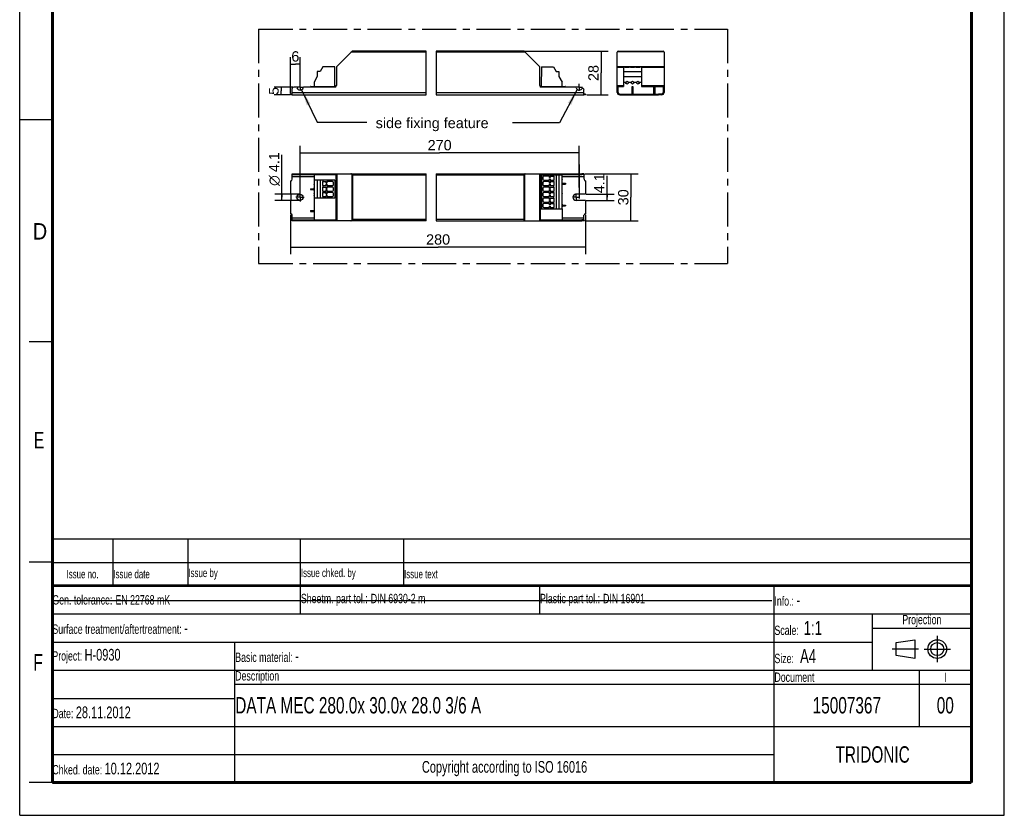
# Model space of a CAD drawing. Header units: millimetres. Extents: x 0 to 210, y 0 to 297.
# Tile 1 of 2: x 0 to 210, y 0 to 170. Entities that reach past the tile are written whole.
import ezdxf
from ezdxf.enums import TextEntityAlignment as Align

# ---------------------------------------------------------------- set-up
doc = ezdxf.new("R2010")
doc.units = ezdxf.units.MM
doc.header["$LTSCALE"] = 19.36
doc.linetypes.add('CENTER', pattern=[0.6, 0.375, -0.075, 0.075, -0.075])
doc.layers.get('0').update_dxf_attribs({"linetype": 'CONTINUOUS'})
for name, color, linetype in [('DEFAULT_1', 7, 'CENTER'), ('Z_AXIS', 7, 'CONTINUOUS'), ('Z_DIM_2D', 7, 'CONTINUOUS'), ('Z_NOTICE', 7, 'CONTINUOUS'), ('Z_SURFACE', 7, 'CONTINUOUS')]:
    doc.layers.add(name, color=color, linetype=linetype)
doc.styles.get("Standard").update_dxf_attribs({"font": 'txt', "width": 0.7})
doc.styles.add('TEXTSTYLE_2', font='txt', dxfattribs={"width": 0.75})
doc.styles.add('TEXTSTYLE_3', font='helveticaneueltw1g-ltcn.otf')
doc.styles.add('TEXTSTYLE_4', font='gdt', dxfattribs={"width": 0.7})
doc.dimstyles.new('DIMSTYLE_1', dxfattribs={"dimtxt": 2.2, "dimasz": 3.5, "dimexe": 0.18, "dimexo": 0.0625, "dimgap": 0.09, "dimtad": 1, "dimdec": 1, "dimlfac": 3, "dimdsep": 46, "dimtxsty": 'TEXTSTYLE_3', "dimblk": '_FILLED', "dimblk1": '_FILLED', "dimblk2": '_FILLED', "dimcen": 0.09, "dimclrt": 5, "dimadec": 0, "dimazin": 0, "dimtp": 0.1, "dimtm": 0.1, "dimtfac": 1, "dimtdec": 1, "dimtofl": 0, "dimtmove": 0, "dimatfit": 3, "dimldrblk": '_FILLED', "dimfxl": 0, "dimtolj": 1, "dimarcsym": 0})
doc.dimstyles.new('DIMSTYLE_2', dxfattribs={"dimtxt": 2.2, "dimasz": 3.5, "dimexe": 0.18, "dimexo": 0.0625, "dimgap": 0.09, "dimtad": 1, "dimdec": 1, "dimlfac": 3, "dimdsep": 46, "dimtxsty": 'TEXTSTYLE_3', "dimblk": '_FILLED', "dimblk1": '_FILLED', "dimblk2": '_FILLED', "dimcen": 0.09, "dimclrt": 5, "dimadec": 0, "dimazin": 0, "dimtp": 0.2, "dimtm": 0.2, "dimtfac": 1, "dimtdec": 1, "dimtofl": 0, "dimtmove": 0, "dimatfit": 3, "dimldrblk": '_FILLED', "dimfxl": 0, "dimtolj": 1, "dimarcsym": 0})
doc.dimstyles.new('DIMSTYLE_3', dxfattribs={"dimtxt": 2.2, "dimasz": 3.5, "dimexe": 0.18, "dimexo": 0.0625, "dimgap": 0.09, "dimtad": 1, "dimdec": 1, "dimlfac": 3, "dimdsep": 46, "dimtxsty": 'TEXTSTYLE_3', "dimblk": '_FILLED', "dimblk1": '_FILLED', "dimblk2": '_FILLED', "dimcen": 0.09, "dimclrt": 5, "dimadec": 0, "dimazin": 0, "dimtp": 0.5, "dimtm": 0.5, "dimtfac": 1, "dimtdec": 1, "dimtofl": 0, "dimtmove": 0, "dimatfit": 3, "dimldrblk": '_FILLED', "dimfxl": 0, "dimtolj": 1, "dimarcsym": 0})
doc.dimstyles.new('DIMSTYLE_4', dxfattribs={"dimtxt": 2.1, "dimasz": 3.5, "dimexe": 0.18, "dimexo": 0.0625, "dimgap": 0.09, "dimtad": 1, "dimdec": 1, "dimlfac": 3, "dimdsep": 46, "dimtxsty": 'TEXTSTYLE_3', "dimblk": '_FILLED', "dimblk1": '_FILLED', "dimblk2": '_FILLED', "dimcen": 0.09, "dimclrt": 5, "dimadec": 0, "dimazin": 0, "dimtp": 0.1, "dimtm": 0.1, "dimtfac": 1, "dimtdec": 1, "dimtofl": 0, "dimtmove": 0, "dimatfit": 3, "dimldrblk": '_FILLED', "dimfxl": 0, "dimtolj": 1, "dimarcsym": 0})
doc.dimstyles.get("Standard").update_dxf_attribs({"dimtxt": 3.5, "dimasz": 3.5, "dimexe": 0.18, "dimexo": 0.0625, "dimgap": 0.09, "dimtad": 1, "dimdec": 1, "dimdsep": 46, "dimtxsty": 'Standard', "dimblk": '_FILLED', "dimblk1": '_FILLED', "dimblk2": '_FILLED', "dimcen": 0.09, "dimclrt": 5, "dimadec": 0, "dimazin": 0, "dimtol": 1, "dimtp": 0.1, "dimtm": 0.1, "dimtfac": 1, "dimtdec": 1, "dimtofl": 0, "dimtmove": 0, "dimatfit": 3, "dimldrblk": '_FILLED', "dimfxl": 0, "dimtolj": 1, "dimarcsym": 0})

# ---------------------------------------------------------------- blocks, each defined once
blk = doc.blocks.new('SYMBOL_2_BL0', base_point=(192.31, 35.47))
at = {"color": 2, "linetype": 'Continuous'}
for p, q in [((186.91, 36.87), (190.91, 37.47)), ((186.91, 34.07), (186.91, 36.87)), ((190.91, 37.47), (190.91, 33.47)), ((190.91, 33.47), (186.91, 34.07))]:
    blk.add_line(p, q, dxfattribs=at)
for radius in [2, 1.4]:
    blk.add_circle((195.71, 35.47), radius, dxfattribs=at)
at = {"layer": 'DEFAULT_1', "color": 2, "linetype": 'CENTER'}
for p, q in [((195.71, 38.27), (195.71, 32.67)), ((191.71, 35.47), (186.11, 35.47)), ((192.91, 35.47), (198.5, 35.47))]:
    blk.add_line(p, q, dxfattribs=at)
blk = doc.blocks.new('*D2')
at = {"layer": 'Z_DIM_2D', "color": 2, "linetype": 'Continuous'}
for p, q in [((125.27, 131.87), (125.27, 136.44)), ((120.85, 132.55), (126.77, 132.55)), ((125.27, 132.55), (125.27, 131.87)), ((120.82, 131.18), (126.77, 131.18)), ((125.27, 131.18), (125.27, 131.87))]:
    blk.add_line(p, q, dxfattribs=at)
at = {"layer": 'Z_DIM_2D', "color": 5, "linetype": 'Continuous', "style": 'TEXTSTYLE_3'}
blk.add_text('4.1', height=2.2, rotation=90, dxfattribs=at).set_placement((124.72, 132.74))
blk = doc.blocks.new('_FILLED')
at = {"color": 0, "linetype": 'ByBlock'}
blk.add_solid([(0, 0), (-1, 0.125), (-1, -0.125)], dxfattribs=at)
blk = doc.blocks.new('_NONE')
blk = doc.blocks.new('*D3')
at = {"layer": 'Z_DIM_2D', "color": 2, "linetype": 'Continuous'}
for p, q in [((55.91, 131.87), (55.91, 140.93)), ((59.79, 132.55), (54.41, 132.55)), ((55.91, 132.55), (55.91, 131.87)), ((59.79, 131.18), (54.41, 131.18)), ((55.91, 131.18), (55.91, 131.87))]:
    blk.add_line(p, q, dxfattribs=at)
at = {"layer": 'Z_DIM_2D', "color": 5, "linetype": 'Continuous'}
for s, style, p in [('4.1', 'TEXTSTYLE_3', (55.36, 137.23)), ('n', 'TEXTSTYLE_4', (55.36, 134.3))]:
    blk.add_text(s, height=2.2, rotation=90, dxfattribs=dict(at, style=style)).set_placement(p)
blk = doc.blocks.new('*D4')
at = {"layer": 'Z_DIM_2D', "color": 2, "linetype": 'Continuous'}
for p, q in [((107.74, 163.06), (125.52, 163.06)), ((124.02, 163.06), (124.02, 158.39)), ((124.02, 153.73), (124.02, 158.39)), ((120.98, 153.73), (125.52, 153.73))]:
    blk.add_line(p, q, dxfattribs=at)
at = {"layer": 'Z_DIM_2D', "color": 5, "linetype": 'Continuous', "style": 'TEXTSTYLE_3'}
blk.add_text('28', height=2.2, rotation=90, dxfattribs=at).set_placement((123.47, 158.39), align=Align.CENTER)
blk = doc.blocks.new('*D5')
at = {"layer": 'Z_DIM_2D', "color": 2, "linetype": 'Continuous'}
for p, q in [((57.79, 154), (57.79, 161.78)), ((59.79, 156.04), (59.79, 161.78)), ((57.79, 160.28), (58.79, 160.28)), ((59.79, 160.28), (58.79, 160.28))]:
    blk.add_line(p, q, dxfattribs=at)
at = {"layer": 'Z_DIM_2D', "color": 5, "linetype": 'Continuous', "style": 'TEXTSTYLE_3'}
blk.add_text('6', height=2.2, dxfattribs=at).set_placement((58.79, 160.83), align=Align.CENTER)
blk = doc.blocks.new('*D6')
at = {"layer": 'Z_DIM_2D', "color": 2, "linetype": 'Continuous'}
for p, q in [((57.79, 128.14), (57.79, 119.72)), ((120.69, 128.14), (120.69, 119.72)), ((57.79, 121.22), (89.24, 121.22)), ((120.69, 121.22), (89.24, 121.22))]:
    blk.add_line(p, q, dxfattribs=at)
at = {"layer": 'Z_DIM_2D', "color": 5, "linetype": 'Continuous', "style": 'TEXTSTYLE_3'}
blk.add_text('280', height=2.2, dxfattribs=at).set_placement((89.24, 121.77), align=Align.CENTER)
blk = doc.blocks.new('*D7')
at = {"layer": 'Z_DIM_2D', "color": 2, "linetype": 'Continuous'}
for p, q in [((120.52, 136.87), (131.88, 136.87)), ((130.38, 136.87), (130.38, 131.87)), ((130.38, 126.87), (130.38, 131.87)), ((120.51, 126.87), (131.88, 126.87))]:
    blk.add_line(p, q, dxfattribs=at)
at = {"layer": 'Z_DIM_2D', "color": 5, "linetype": 'Continuous', "style": 'TEXTSTYLE_3'}
blk.add_text('30', height=2.2, rotation=90, dxfattribs=at).set_placement((129.83, 131.87), align=Align.CENTER)
blk = doc.blocks.new('*D8')
at = {"layer": 'Z_DIM_2D', "color": 2, "linetype": 'Continuous'}
for p, q in [((59.79, 132.75), (59.79, 142.85)), ((119.36, 133.97), (119.36, 142.85)), ((59.79, 141.35), (89.57, 141.35)), ((119.36, 141.35), (89.57, 141.35))]:
    blk.add_line(p, q, dxfattribs=at)
at = {"layer": 'Z_DIM_2D', "color": 5, "linetype": 'Continuous', "style": 'TEXTSTYLE_3'}
blk.add_text('270', height=2.2, dxfattribs=at).set_placement((89.57, 141.9), align=Align.CENTER)
blk = doc.blocks.new('*D9')
at = {"layer": 'Z_DIM_2D', "color": 2, "linetype": 'Continuous'}
for p, q in [((58.26, 155.39), (54.27, 155.39)), ((57.65, 153.73), (54.27, 153.73)), ((55.77, 155.39), (55.77, 154.56)), ((55.77, 153.73), (55.77, 154.56))]:
    blk.add_line(p, q, dxfattribs=at)
at = {"layer": 'Z_DIM_2D', "color": 5, "linetype": 'Continuous', "style": 'TEXTSTYLE_3'}
blk.add_text('5', height=2.1, rotation=90, dxfattribs=at).set_placement((55.24, 154.56), align=Align.CENTER)
blk = doc.blocks.new('*T11')
at = {"color": 0, "linetype": 'ByBlock', "lineweight": -2}
for p, q in [((0, 42), (196, 42)), ((0, 0), (0, 42)), ((53, 36), (53, 42)), ((104, 36), (104, 42)), ((154, 0), (154, 42)), ((196, 0), (196, 42)), ((0, 36), (196, 36)), ((175, 24), (175, 36)), ((175, 33), (196, 33)), ((0, 30), (175, 30)), ((39, 0), (39, 30)), ((0, 24), (196, 24)), ((185, 12), (185, 24)), ((39, 21), (196, 21)), ((0, 18), (39, 18)), ((0, 12), (196, 12)), ((0, 6), (154, 6)), ((0, 0), (196, 0))]:
    blk.add_line(p, q, dxfattribs=at)
at = {"color": 5, "linetype": 'Continuous'}
for s, insert, char_height, width, attachment_point in [('Gen. tolerance:\\H2.5; \\H2.0;EN 22768 mK', (0.06, 39), 2, 52.88, 4), ('Sheetm. part tol.:\\H2.5; \\H2.0;DIN 6930-2 m', (53.06, 39), 2, 50.88, 4), ('Plastic part tol.:\\H2.5; \\H2.0;DIN 16901', (104.06, 39), 2, 49.88, 4), ('Info.: \\H2.5;-', (154.06, 39), 2, 41.88, 4), ('Projection', (185.5, 34.5), 2, 20.88, 5), ('Surface treatment/aftertreatment: \\H2.5;-', (0.06, 33), 2, 153.88, 4), ('Scale:  \\H3.0;1:1', (154.06, 33), 2, 20.88, 4), ('Project: \\H2.5;H-0930', (0.06, 27), 2, 38.88, 4), ('Basic material: \\H2.5;-', (39.06, 27), 2, 114.88, 4), ('Size: \\H3.0; A4', (154.06, 27), 2, 20.88, 4), ('Description', (39.06, 22.5), 2, 114.88, 4), ('Document', (154.06, 22.5), 2, 30.88, 4), ('I', (190.5, 22.5), 2, 10.88, 5), ('Date: \\H2.5;28.11.2012', (0.06, 15), 2, 38.88, 4), ('TRIDONIC', (175, 6), 3.5, 41.88, 5), ('Chked. date: \\H2.5;10.12.2012', (0.06, 3), 2, 38.88, 4), ('Copyright according to ISO 16016', (96.5, 3), 2.5, 114.88, 5)]:
    blk.add_mtext(s, dxfattribs=dict(at, insert=insert, char_height=char_height, width=width, attachment_point=attachment_point))
at = {"color": 7, "linetype": 'Continuous', "char_height": 3.5}
for s, insert, width, attachment_point in [('DATA MEC 280.0x 30.0x 28.0 3/6 A', (39.06, 16.5), 114.88, 4), ('15007367', (169.5, 16.5), 30.88, 5), ('00', (190.5, 16.5), 10.88, 5)]:
    blk.add_mtext(s, dxfattribs=dict(at, insert=insert, width=width, attachment_point=attachment_point))
blk = doc.blocks.new('*T12')
at = {"color": 0, "linetype": 'ByBlock', "lineweight": -2}
for p, q in [((0, 10), (196, 10)), ((0, 0), (0, 10)), ((13, 0), (13, 10)), ((29, 0), (29, 10)), ((53, 0), (53, 10)), ((75, 0), (75, 10)), ((196, 0), (196, 10)), ((0, 5), (196, 5)), ((0, 0), (196, 0))]:
    blk.add_line(p, q, dxfattribs=at)
at = {"color": 5, "linetype": 'Continuous', "char_height": 1.8}
for s, insert, width, attachment_point in [('Issue no.', (6.5, 2.5), 12.88, 5), ('Issue date ', (13.06, 2.5), 15.88, 4), ('Issue by ', (29.06, 2.5), 23.88, 4), ('Issue chked. by', (53.06, 2.5), 21.88, 4), ('Issue text ', (75.06, 2.5), 120.88, 4)]:
    blk.add_mtext(s, dxfattribs=dict(at, insert=insert, width=width, attachment_point=attachment_point))

msp = doc.modelspace()

# ---------------------------------------------------------------- linework, layer by layer
at = {"color": 2, "linetype": 'Continuous'}
for p, q in [((0, 0), (0, 297)), ((210, 0), (210, 297)), ((86.707, 153.726), (86.707, 163.059)), ((88.818, 163.059), (88.818, 153.726)), ((0, 148.5), (7, 148.5)), ((86.707, 126.867), (86.707, 136.867)), ((88.818, 136.867), (88.818, 126.867)), ((7, 101), (2, 101)), ((7, 54), (2, 54)), ((7, 7), (2, 7)), ((0, 0), (210, 0))]:
    msp.add_line(p, q, dxfattribs=at)
at = {"color": 7, "linetype": 'Continuous'}
for p, q in [((67.62, 159.794), (70.817, 162.991)), ((86.707, 163.059), (70.982, 163.059)), ((107.493, 163.059), (88.818, 163.059)), ((107.658, 162.991), (110.855, 159.794)), ((127.447, 154.259), (127.447, 162.826)), ((127.68, 163.059), (137.213, 163.059)), ((137.447, 162.826), (137.447, 154.259)), ((64.644, 159.709), (64.104, 158.744)), ((67.185, 159.709), (64.644, 159.709)), ((67.219, 155.542), (67.185, 159.709)), ((67.552, 159.629), (67.552, 155.726)), ((110.923, 155.726), (110.923, 159.629)), ((111.29, 159.709), (111.256, 155.542)), ((111.29, 159.709), (113.865, 159.709)), ((113.865, 159.709), (114.39, 158.742)), ((128.797, 159.709), (128.797, 155.542)), ((132.597, 159.709), (132.597, 155.542)), ((63.452, 157.612), (62.785, 156.461)), ((63.452, 158.744), (63.452, 157.612)), ((64.104, 158.744), (63.452, 158.744)), ((114.39, 158.742), (115.023, 158.742)), ((115.023, 158.742), (115.023, 157.645)), ((115.023, 157.645), (115.69, 156.459)), ((128.797, 158.744), (132.597, 158.744)), ((128.797, 157.612), (132.597, 157.612)), ((62.035, 155.426), (62.035, 155.392)), ((62.102, 155.492), (62.785, 155.492)), ((62.785, 156.461), (62.785, 155.392)), ((62.785, 155.542), (67.497, 155.542)), ((110.978, 155.542), (115.69, 155.542)), ((115.69, 155.392), (115.69, 156.459)), ((115.69, 155.492), (116.373, 155.492)), ((116.44, 155.392), (116.44, 155.426)), ((127.613, 154.259), (127.613, 155.542)), ((127.613, 155.542), (128.797, 155.542)), ((130.613, 155.492), (130.78, 155.492)), ((130.613, 153.892), (130.613, 155.492)), ((130.78, 155.492), (130.78, 153.892)), ((132.597, 155.542), (137.28, 155.542)), ((135.28, 155.492), (135.447, 155.492)), ((135.28, 153.892), (135.28, 155.492)), ((135.447, 155.492), (135.447, 153.892)), ((137.28, 154.259), (137.28, 155.542)), ((58.119, 153.726), (58.119, 155.059)), ((58.119, 153.726), (86.707, 153.726)), ((58.969, 155.392), (58.452, 155.392)), ((67.219, 155.392), (60.602, 155.392)), ((88.818, 153.726), (120.356, 153.726)), ((118.54, 155.392), (111.256, 155.392)), ((120.356, 153.726), (120.356, 154.815)), ((127.447, 155.392), (127.613, 155.392)), ((127.98, 153.892), (128.613, 153.892)), ((127.98, 153.726), (128.613, 153.726)), ((136.913, 153.892), (136.28, 153.892)), ((136.913, 153.726), (136.28, 153.726)), ((137.28, 155.392), (137.447, 155.392)), ((58.119, 135.701), (58.119, 136.867)), ((58.119, 136.867), (86.707, 136.867)), ((58.119, 136.701), (67.497, 136.701)), ((62.785, 136.701), (62.785, 135.517)), ((67.497, 127.034), (67.497, 136.701)), ((67.552, 136.867), (67.552, 126.867)), ((88.818, 136.867), (119.879, 136.867)), ((110.923, 136.867), (110.923, 126.867)), ((110.978, 136.701), (119.879, 136.701)), ((110.978, 136.701), (110.978, 127.034)), ((111.256, 136.684), (115.69, 136.684)), ((111.256, 136.684), (111.256, 129.384)), ((111.29, 136.684), (111.29, 129.384)), ((114.39, 136.684), (114.39, 129.384)), ((115.023, 136.684), (115.023, 129.384)), ((115.69, 136.701), (115.69, 136.684)), ((120.356, 136.701), (120.356, 135.701)), ((67.219, 135.517), (62.785, 135.517)), ((63.452, 135.517), (63.452, 131.717)), ((64.104, 135.517), (64.104, 131.717)), ((67.185, 135.517), (67.185, 131.717)), ((67.219, 135.517), (67.219, 131.717)), ((115.69, 134.867), (116.44, 134.867)), ((115.69, 134.701), (116.44, 134.701)), ((116.44, 134.867), (116.44, 134.701)), ((62.035, 133.701), (62.035, 133.534)), ((62.035, 133.701), (62.785, 133.701)), ((62.035, 133.534), (62.785, 133.534)), ((62.785, 131.717), (62.785, 127.034)), ((67.219, 131.717), (62.785, 131.717)), ((115.69, 130.201), (116.44, 130.201)), ((116.44, 130.201), (116.44, 130.034)), ((62.035, 129.034), (62.035, 128.867)), ((62.035, 129.034), (62.785, 129.034)), ((62.035, 128.867), (62.785, 128.867)), ((111.256, 129.384), (115.69, 129.384)), ((115.69, 130.034), (116.44, 130.034)), ((115.69, 129.384), (115.69, 127.034)), ((58.119, 126.867), (58.119, 128.034)), ((58.119, 127.034), (67.497, 127.034)), ((86.707, 126.867), (58.119, 126.867)), ((88.818, 126.867), (119.879, 126.867)), ((110.978, 127.034), (119.879, 127.034)), ((120.356, 127.034), (120.356, 128.034)), ((7.1, 45.829), (160.431, 45.819))]:
    msp.add_line(p, q, dxfattribs=at)
at = {"color": 9, "linetype": 'Continuous'}
for p, q in [((86.707, 162.826), (70.652, 162.826)), ((107.823, 162.826), (88.818, 162.826)), ((127.515, 162.991), (137.378, 162.991)), ((127.447, 159.794), (137.447, 159.794)), ((127.447, 159.629), (128.797, 159.629)), ((132.597, 159.629), (137.447, 159.629)), ((127.447, 155.726), (128.797, 155.726)), ((130.613, 155.426), (130.78, 155.426)), ((132.597, 155.726), (137.447, 155.726)), ((135.28, 155.426), (135.447, 155.426)), ((58.119, 154.259), (86.707, 154.259)), ((88.818, 154.259), (120.356, 154.259)), ((127.447, 155.059), (127.613, 155.059)), ((137.28, 155.059), (137.447, 155.059)), ((58.452, 136.867), (58.452, 136.701)), ((58.969, 136.701), (58.969, 136.867)), ((59.132, 136.701), (59.132, 136.867)), ((60.439, 136.867), (60.439, 136.701)), ((60.602, 136.867), (60.602, 136.701)), ((67.219, 136.867), (67.219, 136.701)), ((67.62, 136.867), (67.62, 126.867)), ((70.817, 136.799), (70.817, 126.936)), ((70.982, 136.634), (70.982, 127.101)), ((70.982, 136.634), (86.707, 136.634)), ((88.818, 136.634), (107.493, 136.634)), ((107.493, 136.634), (107.493, 127.101)), ((107.658, 136.799), (107.658, 126.936)), ((110.855, 136.867), (110.855, 126.867)), ((111.256, 136.701), (111.256, 136.867)), ((118.54, 136.701), (118.54, 136.867)), ((118.703, 136.701), (118.703, 136.867)), ((58.119, 136.334), (62.785, 136.334)), ((115.69, 136.334), (120.356, 136.334)), ((116.373, 134.867), (116.373, 134.701)), ((62.102, 133.701), (62.102, 133.534)), ((116.373, 130.201), (116.373, 130.034)), ((62.102, 129.034), (62.102, 128.867)), ((62.785, 127.401), (58.119, 127.401)), ((58.452, 127.034), (58.452, 126.867)), ((58.969, 126.867), (58.969, 127.034)), ((59.132, 126.867), (59.132, 127.034)), ((60.439, 127.034), (60.439, 126.867)), ((60.602, 127.034), (60.602, 126.867)), ((67.219, 127.034), (67.219, 126.867)), ((86.707, 127.101), (70.982, 127.101)), ((107.493, 127.101), (88.818, 127.101)), ((111.256, 126.867), (111.256, 127.034)), ((120.356, 127.401), (115.69, 127.401)), ((118.54, 126.867), (118.54, 127.034)), ((118.703, 126.867), (118.703, 127.034))]:
    msp.add_line(p, q, dxfattribs=at)
at = {"color": 7, "linetype": 'Continuous'}
for points, const_width in [([(7, 7), (7, 290)], 0.7), ([(203, 7), (203, 290)], 0.7), ([(7, 49), (203, 49)], 0.5), ([(7, 7), (203, 7)], 0.7)]:
    msp.add_lwpolyline(points, dxfattribs=dict(at, const_width=const_width))
for points in [[(70.817, 136.799), (70.796, 136.818), (70.772, 136.834), (70.745, 136.848), (70.716, 136.858), (70.685, 136.865), (70.652, 136.867)], [(70.868, 136.748), (70.842, 136.774), (70.817, 136.799)], [(70.982, 136.634), (70.953, 136.663), (70.924, 136.692), (70.868, 136.748)], [(107.607, 136.748), (107.551, 136.692), (107.522, 136.663), (107.493, 136.634)], [(107.658, 136.799), (107.633, 136.774), (107.607, 136.748)], [(107.823, 136.867), (107.79, 136.865), (107.759, 136.858), (107.73, 136.848), (107.703, 136.834), (107.679, 136.818), (107.658, 136.799)], [(70.652, 126.867), (70.685, 126.87), (70.716, 126.876), (70.745, 126.887), (70.772, 126.901), (70.796, 126.917), (70.817, 126.936)], [(70.868, 126.987), (70.842, 126.96), (70.817, 126.936)], [(70.982, 127.101), (70.953, 127.072), (70.924, 127.043), (70.868, 126.987)], [(107.493, 127.101), (107.522, 127.072), (107.551, 127.043), (107.607, 126.987)], [(107.607, 126.987), (107.633, 126.961), (107.658, 126.936)], [(107.658, 126.936), (107.679, 126.917), (107.703, 126.901), (107.73, 126.887), (107.759, 126.876), (107.79, 126.87), (107.823, 126.867)]]:
    msp.add_lwpolyline(points, dxfattribs=at)
for centre, radius, start, end in [((70.982, 162.826), 0.233, 90, 135), ((107.493, 162.826), 0.233, 45, 90), ((127.68, 162.826), 0.233, 90, 180), ((137.213, 162.826), 0.233, 0, 90), ((67.785, 159.629), 0.233, 135, 180), ((110.69, 159.629), 0.233, 0, 45), ((62.102, 155.426), 0.0667, 90, 180), ((67.219, 155.726), 0.333, 270, 360), ((111.256, 155.726), 0.333, 180, 270), ((116.373, 155.426), 0.0667, 0, 90), ((58.452, 155.059), 0.333, 90, 180), ((58.969, 155.226), 0.167, 11.53696, 90), ((59.785, 155.392), 0.667, 191.53696, 348.46304), ((60.602, 155.226), 0.167, 90, 168.46304), ((118.54, 155.226), 0.167, 11.53696, 90), ((119.356, 155.392), 0.667, 191.53696, 321.61591), ((127.98, 154.259), 0.533, 180, 270), ((127.98, 154.259), 0.367, 180, 270), ((136.913, 154.259), 0.533, 270, 360), ((136.913, 154.259), 0.367, 270, 360)]:
    msp.add_arc(centre, radius, start, end, dxfattribs=at)
at = {"layer": 'DEFAULT_1', "color": 5, "linetype": 'CENTER'}
for p, q in [((50.967, 167.757), (50.967, 117.744)), ((50.967, 167.757), (150.982, 167.757)), ((150.982, 167.757), (150.982, 117.744)), ((50.967, 117.744), (150.982, 117.744))]:
    msp.add_line(p, q, dxfattribs=at)
at = {"layer": 'Z_AXIS', "color": 7, "linetype": 'CENTER'}
for p, q in [((59.785, 155.392), (59.785, 156.063)), ((119.356, 155.392), (119.356, 156.094)), ((59.785, 155.392), (59.115, 155.392)), ((59.785, 155.392), (59.785, 154.722)), ((59.785, 155.392), (60.456, 155.392)), ((119.356, 155.392), (118.654, 155.392)), ((119.356, 155.392), (120.058, 155.392)), ((119.356, 155.392), (119.356, 154.691)), ((119.356, 138.867), (119.356, 130.654)), ((59.785, 131.867), (59.785, 132.75)), ((118.69, 131.867), (118.69, 132.65)), ((59.785, 131.867), (58.903, 131.867)), ((59.785, 131.867), (59.785, 130.985)), ((59.785, 131.867), (60.668, 131.867)), ((118.69, 131.867), (117.907, 131.867)), ((118.69, 131.867), (119.473, 131.867)), ((118.69, 131.867), (118.69, 131.084))]:
    msp.add_line(p, q, dxfattribs=at)
at = {"layer": 'Z_AXIS', "color": 7, "linetype": 'Continuous'}
for p, q in [((128.797, 156.461), (129.262, 156.461)), ((129.798, 156.461), (130.429, 156.461)), ((130.965, 156.461), (131.596, 156.461)), ((132.131, 156.461), (132.597, 156.461)), ((57.785, 153.726), (57.785, 153.892)), ((58.119, 153.892), (57.785, 153.892)), ((58.119, 153.726), (57.785, 153.726)), ((120.69, 153.892), (120.356, 153.892)), ((120.69, 153.726), (120.356, 153.726)), ((120.69, 153.892), (120.69, 153.726)), ((128.613, 153.892), (136.28, 153.892)), ((128.613, 153.726), (136.28, 153.726)), ((128.947, 153.726), (128.947, 153.892)), ((131.763, 153.726), (131.763, 153.892)), ((133.13, 153.726), (133.13, 153.892)), ((135.947, 153.726), (135.947, 153.892)), ((115.69, 129.384), (115.69, 136.684)), ((120.356, 136.867), (119.879, 136.867)), ((119.879, 136.701), (119.879, 136.867)), ((120.356, 136.701), (119.879, 136.701)), ((120.356, 136.867), (120.356, 136.701)), ((57.785, 135.367), (57.785, 132.551)), ((62.785, 135.517), (62.785, 131.717)), ((120.69, 135.367), (120.69, 132.551)), ((57.785, 132.551), (57.819, 132.551)), ((57.885, 131.251), (57.885, 132.484)), ((120.69, 132.551), (118.69, 132.551)), ((57.785, 131.184), (57.785, 128.367)), ((57.785, 131.184), (57.819, 131.184)), ((120.69, 131.184), (118.69, 131.184)), ((120.69, 131.184), (120.69, 128.367)), ((120.356, 127.034), (119.879, 127.034)), ((119.879, 126.867), (119.879, 127.034)), ((120.356, 126.867), (119.879, 126.867)), ((120.356, 127.034), (120.356, 126.867))]:
    msp.add_line(p, q, dxfattribs=at)
at = {"layer": 'Z_AXIS', "color": 9, "linetype": 'Continuous'}
for p, q in [((128.613, 153.892), (128.613, 153.726)), ((131.83, 153.892), (131.83, 153.726)), ((133.063, 153.892), (133.063, 153.726)), ((136.28, 153.892), (136.28, 153.726))]:
    msp.add_line(p, q, dxfattribs=at)
at = {"layer": 'Z_AXIS', "color": 7, "linetype": 'Continuous'}
for points in [[(62.881, 134.784), (62.88, 134.815), (62.877, 134.846), (62.872, 134.877), (62.866, 134.907), (62.857, 134.936), (62.847, 134.963), (62.834, 134.989), (62.82, 135.013), (62.803, 135.034), (62.785, 135.052)], [(62.785, 134.516), (62.803, 134.534), (62.82, 134.555), (62.834, 134.579), (62.847, 134.605), (62.857, 134.632), (62.866, 134.661), (62.872, 134.691), (62.877, 134.722), (62.88, 134.753), (62.881, 134.784)], [(115.69, 136.214), (115.673, 136.197), (115.657, 136.176), (115.643, 136.153), (115.631, 136.127), (115.621, 136.1), (115.613, 136.072), (115.607, 136.042), (115.602, 136.012), (115.599, 135.982), (115.598, 135.951)], [(115.598, 135.951), (115.599, 135.92), (115.602, 135.889), (115.607, 135.859), (115.613, 135.83), (115.621, 135.801), (115.631, 135.774), (115.643, 135.749), (115.657, 135.725), (115.673, 135.705), (115.69, 135.687)], [(115.69, 135.048), (115.673, 135.03), (115.657, 135.009), (115.643, 134.986), (115.631, 134.961), (115.621, 134.934), (115.613, 134.905), (115.607, 134.876), (115.602, 134.845), (115.599, 134.815), (115.598, 134.784)], [(115.598, 134.784), (115.599, 134.753), (115.602, 134.723), (115.607, 134.693), (115.613, 134.663), (115.621, 134.635), (115.631, 134.607), (115.643, 134.582), (115.657, 134.559), (115.673, 134.538), (115.69, 134.52)], [(62.881, 133.617), (62.88, 133.649), (62.877, 133.68), (62.872, 133.71), (62.866, 133.74), (62.857, 133.769), (62.847, 133.797), (62.834, 133.823), (62.82, 133.846), (62.803, 133.867), (62.785, 133.885)], [(62.785, 133.35), (62.803, 133.368), (62.82, 133.389), (62.834, 133.412), (62.847, 133.438), (62.857, 133.466), (62.866, 133.495), (62.872, 133.525), (62.877, 133.555), (62.88, 133.586), (62.881, 133.617)], [(62.881, 132.451), (62.88, 132.482), (62.877, 132.513), (62.872, 132.544), (62.866, 132.574), (62.857, 132.602), (62.847, 132.63), (62.834, 132.656), (62.82, 132.68), (62.803, 132.7), (62.785, 132.719)], [(62.785, 132.183), (62.803, 132.201), (62.82, 132.222), (62.834, 132.246), (62.847, 132.272), (62.857, 132.299), (62.866, 132.328), (62.872, 132.358), (62.877, 132.389), (62.88, 132.419), (62.881, 132.451)], [(115.69, 133.881), (115.673, 133.863), (115.657, 133.843), (115.643, 133.819), (115.631, 133.794), (115.621, 133.767), (115.613, 133.738), (115.607, 133.709), (115.602, 133.679), (115.599, 133.648), (115.598, 133.617)], [(115.598, 133.617), (115.599, 133.587), (115.602, 133.556), (115.607, 133.526), (115.613, 133.496), (115.621, 133.468), (115.631, 133.441), (115.643, 133.415), (115.657, 133.392), (115.673, 133.372), (115.69, 133.354)], [(115.69, 132.714), (115.673, 132.697), (115.657, 132.676), (115.643, 132.653), (115.631, 132.627), (115.621, 132.6), (115.613, 132.572), (115.607, 132.542), (115.602, 132.512), (115.599, 132.482), (115.598, 132.451)], [(115.598, 132.451), (115.599, 132.42), (115.602, 132.389), (115.607, 132.359), (115.613, 132.33), (115.621, 132.301), (115.631, 132.274), (115.643, 132.249), (115.657, 132.225), (115.673, 132.205), (115.69, 132.187)], [(115.69, 131.548), (115.673, 131.53), (115.657, 131.509), (115.643, 131.486), (115.631, 131.461), (115.621, 131.434), (115.613, 131.405), (115.607, 131.376), (115.602, 131.345), (115.599, 131.315), (115.598, 131.284)], [(115.598, 131.284), (115.599, 131.253), (115.602, 131.223), (115.607, 131.193), (115.613, 131.163), (115.621, 131.135), (115.631, 131.107), (115.643, 131.082), (115.657, 131.059), (115.673, 131.038), (115.69, 131.02)], [(115.69, 130.381), (115.673, 130.363), (115.657, 130.343), (115.643, 130.319), (115.631, 130.294), (115.621, 130.267), (115.613, 130.238), (115.607, 130.209), (115.602, 130.179), (115.599, 130.148), (115.598, 130.117)], [(115.598, 130.117), (115.599, 130.087), (115.602, 130.056), (115.607, 130.026), (115.613, 129.996), (115.621, 129.968), (115.631, 129.941), (115.643, 129.915), (115.657, 129.892), (115.673, 129.872), (115.69, 129.854)]]:
    msp.add_lwpolyline(points, dxfattribs=at)
for centre, radius in [((129.53, 156.326), 0.3), ((130.697, 156.326), 0.3), ((131.863, 156.326), 0.3), ((59.785, 131.867), 0.683)]:
    msp.add_circle(centre, radius, dxfattribs=at)
for centre, radius, start, end in [((120.09, 154.815), 0.267, 0, 142.21684), ((57.785, 135.701), 0.333, 270, 360), ((120.69, 135.701), 0.333, 180, 270), ((57.819, 132.484), 0.0667, 0, 90), ((118.69, 131.867), 0.683, 90, 270), ((57.819, 131.251), 0.0667, 270, 360), ((57.785, 128.034), 0.333, 0, 90), ((120.69, 128.034), 0.333, 90, 180)]:
    msp.add_arc(centre, radius, start, end, dxfattribs=at)
at = {"layer": 'Z_SURFACE', "color": 7, "linetype": 'Continuous'}
for p, q in [((128.797, 159.709), (132.597, 159.709)), ((129.097, 159.709), (129.097, 159.626)), ((129.097, 159.626), (129.963, 159.626)), ((129.422, 159.709), (129.422, 159.626)), ((129.638, 159.709), (129.638, 159.626)), ((129.963, 159.709), (129.963, 159.626)), ((130.263, 159.709), (130.263, 159.626)), ((130.263, 159.626), (131.13, 159.626)), ((130.588, 159.709), (130.588, 159.626)), ((130.805, 159.709), (130.805, 159.626)), ((131.13, 159.709), (131.13, 159.626)), ((131.43, 159.709), (131.43, 159.626)), ((131.43, 159.626), (132.297, 159.626)), ((131.755, 159.709), (131.755, 159.626)), ((131.972, 159.709), (131.972, 159.626)), ((132.297, 159.709), (132.297, 159.626)), ((113.865, 136.684), (113.865, 136.384)), ((64.597, 135.217), (64.597, 134.351)), ((64.597, 135.217), (65.345, 135.217)), ((64.644, 135.517), (64.644, 135.217)), ((65.345, 134.892), (65.345, 135.217)), ((65.512, 134.892), (65.345, 134.892)), ((65.345, 134.351), (65.345, 134.676)), ((65.345, 134.676), (65.512, 134.676)), ((65.512, 135.217), (65.512, 134.892)), ((66.685, 135.217), (65.512, 135.217)), ((65.512, 134.676), (65.512, 134.351)), ((66.919, 134.584), (66.919, 134.984)), ((111.556, 136.151), (111.556, 135.751)), ((111.556, 134.984), (111.556, 134.584)), ((112.963, 136.384), (111.79, 136.384)), ((111.79, 135.517), (112.963, 135.517)), ((112.963, 135.217), (111.79, 135.217)), ((112.963, 136.059), (112.963, 136.384)), ((113.13, 136.059), (112.963, 136.059)), ((112.963, 135.842), (113.13, 135.842)), ((112.963, 135.517), (112.963, 135.842)), ((112.963, 134.892), (112.963, 135.217)), ((113.13, 134.892), (112.963, 134.892)), ((112.963, 134.676), (113.13, 134.676)), ((112.963, 134.351), (112.963, 134.676)), ((113.13, 136.384), (113.91, 136.384)), ((113.13, 136.384), (113.13, 136.059)), ((113.13, 135.842), (113.13, 135.517)), ((113.13, 135.517), (113.91, 135.517)), ((113.13, 135.217), (113.91, 135.217)), ((113.13, 135.217), (113.13, 134.892)), ((113.13, 134.676), (113.13, 134.351)), ((113.865, 135.517), (113.865, 135.217)), ((113.91, 136.384), (113.91, 135.517)), ((113.91, 135.217), (113.91, 134.351)), ((64.597, 134.351), (65.345, 134.351)), ((64.597, 134.051), (64.597, 133.184)), ((64.597, 134.051), (65.345, 134.051)), ((64.597, 133.184), (65.345, 133.184)), ((64.597, 132.884), (64.597, 132.017)), ((64.597, 132.884), (65.345, 132.884)), ((64.644, 134.351), (64.644, 134.051)), ((64.644, 133.184), (64.644, 132.884)), ((65.345, 133.726), (65.345, 134.051)), ((65.512, 133.726), (65.345, 133.726)), ((65.345, 133.184), (65.345, 133.509)), ((65.345, 133.509), (65.512, 133.509)), ((65.345, 132.559), (65.345, 132.884)), ((65.512, 132.559), (65.345, 132.559)), ((65.345, 132.342), (65.345, 132.017)), ((65.345, 132.342), (65.512, 132.342)), ((65.512, 134.351), (66.685, 134.351)), ((65.512, 134.051), (65.512, 133.726)), ((66.685, 134.051), (65.512, 134.051)), ((65.512, 133.509), (65.512, 133.184)), ((65.512, 133.184), (66.685, 133.184)), ((65.512, 132.884), (65.512, 132.559)), ((66.685, 132.884), (65.512, 132.884)), ((65.512, 132.342), (65.512, 132.017)), ((66.919, 133.417), (66.919, 133.817)), ((66.919, 132.251), (66.919, 132.651)), ((111.556, 133.817), (111.556, 133.417)), ((111.556, 132.651), (111.556, 132.251)), ((111.79, 134.351), (112.963, 134.351)), ((112.963, 134.051), (111.79, 134.051)), ((111.79, 133.184), (112.963, 133.184)), ((112.963, 132.884), (111.79, 132.884)), ((112.963, 133.726), (112.963, 134.051)), ((113.13, 133.726), (112.963, 133.726)), ((112.963, 133.509), (113.13, 133.509)), ((112.963, 133.184), (112.963, 133.509)), ((112.963, 132.559), (112.963, 132.884)), ((113.13, 132.559), (112.963, 132.559)), ((112.963, 132.342), (113.13, 132.342)), ((112.963, 132.017), (112.963, 132.342)), ((113.13, 134.351), (113.91, 134.351)), ((113.13, 134.051), (113.91, 134.051)), ((113.13, 134.051), (113.13, 133.726)), ((113.13, 133.509), (113.13, 133.184)), ((113.13, 133.184), (113.91, 133.184)), ((113.13, 132.884), (113.91, 132.884)), ((113.13, 132.884), (113.13, 132.559)), ((113.13, 132.342), (113.13, 132.017)), ((113.865, 134.351), (113.865, 134.051)), ((113.865, 133.184), (113.865, 132.884)), ((113.91, 134.051), (113.91, 133.184)), ((113.91, 132.884), (113.91, 132.017)), ((64.597, 132.017), (65.345, 132.017)), ((64.644, 132.017), (64.644, 131.717)), ((65.512, 132.017), (66.685, 132.017)), ((111.556, 131.484), (111.556, 131.084)), ((111.556, 130.317), (111.556, 129.917)), ((111.79, 132.017), (112.963, 132.017)), ((112.963, 131.717), (111.79, 131.717)), ((111.79, 130.851), (112.963, 130.851)), ((112.963, 130.551), (111.79, 130.551)), ((112.963, 131.392), (112.963, 131.717)), ((113.13, 131.392), (112.963, 131.392)), ((112.963, 131.176), (113.13, 131.176)), ((112.963, 130.851), (112.963, 131.176)), ((112.963, 130.226), (112.963, 130.551)), ((113.13, 130.226), (112.963, 130.226)), ((113.13, 132.017), (113.91, 132.017)), ((113.13, 131.717), (113.91, 131.717)), ((113.13, 131.717), (113.13, 131.392)), ((113.13, 131.176), (113.13, 130.851)), ((113.13, 130.851), (113.91, 130.851)), ((113.13, 130.551), (113.91, 130.551)), ((113.13, 130.551), (113.13, 130.226)), ((113.865, 132.017), (113.865, 131.717)), ((113.865, 130.851), (113.865, 130.551)), ((113.91, 131.717), (113.91, 130.851)), ((113.91, 130.551), (113.91, 129.684)), ((111.79, 129.684), (112.963, 129.684)), ((112.963, 130.009), (113.13, 130.009)), ((112.963, 129.684), (112.963, 130.009)), ((113.13, 130.009), (113.13, 129.684)), ((113.13, 129.684), (113.91, 129.684)), ((113.865, 129.684), (113.865, 129.384))]:
    msp.add_line(p, q, dxfattribs=at)
for centre, start, end in [((66.685, 134.984), 0, 90), ((66.685, 134.584), 270, 360), ((111.79, 136.151), 90, 180), ((111.79, 135.751), 180, 270), ((111.79, 134.984), 90, 180), ((111.79, 134.584), 180, 270), ((66.685, 133.817), 0, 90), ((66.685, 133.417), 270, 360), ((66.685, 132.651), 0, 90), ((111.79, 133.817), 90, 180), ((111.79, 133.417), 180, 270), ((111.79, 132.651), 90, 180), ((66.685, 132.251), 270, 360), ((111.79, 132.251), 180, 270), ((111.79, 131.484), 90, 180), ((111.79, 131.084), 180, 270), ((111.79, 130.317), 90, 180), ((111.79, 129.917), 180, 270)]:
    msp.add_arc(centre, 0.233, start, end, dxfattribs=at)

# ---------------------------------------------------------------- block references
for name, p in [('*T12', (6.914, 48.96)), ('*T11', (6.914, 6.96))]:
    msp.add_blockref(name, p)
at = {"color": 2, "linetype": 'Continuous'}
msp.add_blockref('SYMBOL_2_BL0', (192.305, 35.47), dxfattribs=at)

# ---------------------------------------------------------------- texts
at = {"color": 5, "linetype": 'Continuous', "style": 'TEXTSTYLE_2'}
for s, width, p in [('D', 0.904762, (2.807, 122.857)), ('E', 0.714286, (3.002, 78.302)), ('F', 0.714286, (2.922, 30.897))]:
    msp.add_text(s, height=3.5, dxfattribs=dict(at, width=width)).set_placement(p)
at = {"layer": 'Z_NOTICE', "color": 5, "linetype": 'Continuous', "style": 'TEXTSTYLE_3'}
msp.add_text('side fixing feature      ', height=2.2, dxfattribs=at).set_placement((105.136, 146.623), align=Align.RIGHT)

# ---------------------------------------------------------------- dimensions: what is measured, and where the dimension line sits
at = {"layer": 'Z_DIM_2D', "color": 2, "linetype": 'Continuous'}
for base, p1, p2, angle, dimstyle, picture, middle in [((57.785, 160.282), (59.785, 156.042), (57.785, 153.997), 180, 'DIMSTYLE_1', '*D5', (58.047, 161.932)), ((124.021, 153.726), (107.737, 163.059), (120.983, 153.726), 270, 'DIMSTYLE_2', '*D4', (123.033, 157.071)), ((55.767, 155.392), (57.65, 153.726), (58.259, 155.392), 90, 'DIMSTYLE_4', '*D9', (54.508, 153.929)), ((130.377, 136.867), (120.514, 126.867), (120.523, 136.867), 90, 'DIMSTYLE_2', '*D7', (129.389, 130.546)), ((125.267, 132.551), (120.818, 131.184), (120.849, 132.551), 90, 'DIMSTYLE_1', '*D2', (123.617, 134.591))]:
    dim = msp.add_linear_dim(base=base, p1=p1, p2=p2, angle=angle, dimstyle=dimstyle, override={"dimblk1": 'NONE', "dimblk2": 'NONE', "dimsah": 1}, dxfattribs=at)
    dim.commit()
    dim.dimension.update_dxf_attribs({"geometry": picture, "text_midpoint": middle, "dimtype": 160})
for base, p1, p2, picture, middle in [((119.356, 141.351), (59.785, 132.75), (119.356, 133.969), '*D8', (87.354, 143.001)), ((120.69, 121.218), (57.785, 128.143), (120.69, 128.14), '*D6', (87.021, 122.868))]:
    dim = msp.add_linear_dim(base=base, p1=p1, p2=p2, dimstyle='DIMSTYLE_3', override={"dimblk1": 'NONE', "dimblk2": 'NONE', "dimsah": 1}, dxfattribs=at)
    dim.commit()
    dim.dimension.update_dxf_attribs({"geometry": picture, "text_midpoint": middle, "dimtype": 160})
dim = msp.add_linear_dim(base=(55.905, 131.184), p1=(59.785, 132.551), p2=(59.785, 131.184), angle=270, text='%%c<>', dimstyle='DIMSTYLE_1', override={"dimblk1": 'NONE', "dimblk2": 'NONE', "dimsah": 1}, dxfattribs=at)
dim.commit()
dim.dimension.update_dxf_attribs({"geometry": '*D3', "text_midpoint": (54.255, 137.613), "dimtype": 160})

# ---------------------------------------------------------------- leaders
at = {"layer": 'Z_NOTICE', "color": 2, "linetype": 'Continuous'}
for points in [[(60.129, 154.821), (63.418, 147.875), (74.03, 147.875)], [(118.923, 154.886), (115.105, 147.723), (105.136, 147.723)]]:
    msp.add_leader(points, dimstyle='Standard', override={"dimtad": 0}, dxfattribs=at)

doc.saveas('drawing.dxf')
